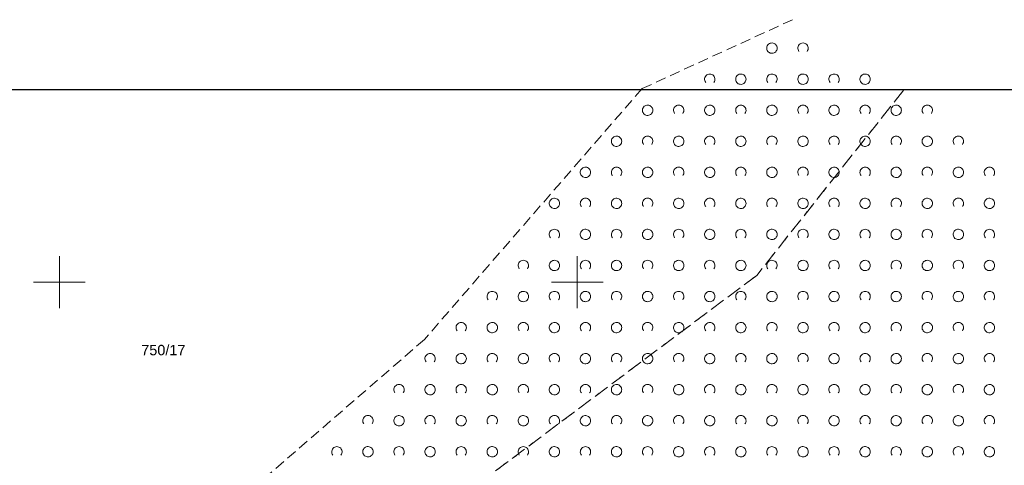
# Model space of a CAD drawing. Extents: x 5479252 to 5479673, y 5984576 to 5984875.
# Tile 34 of 36: x 5479396 to 5479491, y 5984832 to 5984875. Entities that reach past the tile are written whole.
import ezdxf
from ezdxf.enums import TextEntityAlignment as Align

# ---------------------------------------------------------------- set-up
doc = ezdxf.new("R2010")
doc.units = 0
for name, pattern in [('PRZER1-1', [1, 0.5, -0.5]), ('PRZER2-1', [1.5, 1, -0.5]), ('PRZER3-1', [2, 1.5, -0.5])]:
    doc.linetypes.add(name, pattern=pattern)
doc.layers.get('0').update_dxf_attribs({"linetype": 'CONTINUOUS'})
doc.layers.add('GESDZI_O', color=7, linetype='CONTINUOUS', lineweight=18)
doc.layers.add('GSSZAD', color=7, linetype='CONTINUOUS', lineweight=18)
for name, color, linetype, lineweight, true_color in [('GESKKL', 7, 'CONTINUOUS', 18, 0x24bc24), ('GESUZY', 7, 'CONTINUOUS', 18, 0x008000), ('Ramka sekcyjna', 7, 'CONTINUOUS', 18, 0xa5007c)]:
    doc.layers.add(name, color=color, linetype=linetype, lineweight=lineweight, true_color=true_color)
doc.layers.add('wydruk', color=7, linetype='CONTINUOUS', lineweight=18, plot=False)
doc.styles.add('Arial', font='arial.ttf')

# ---------------------------------------------------------------- blocks, each defined once
blk = doc.blocks.new('GSSZAD1')
at = {"color": 0}
blk.add_lwpolyline([(0.5, 0), (0.490964, 0.094626), (0.464184, 0.185831), (0.420627, 0.27032), (0.361867, 0.34504), (0.290028, 0.407288), (0.207708, 0.454816), (0.117879, 0.485906), (0.023791, 0.499434), (-0.071157, 0.494911), (-0.163534, 0.4725), (-0.25, 0.433013), (-0.32743, 0.377875), (-0.393027, 0.309079), (-0.444418, 0.229113), (-0.479746, 0.140866), (-0.497736, 0.047528), (-0.497736, -0.047528), (-0.479746, -0.140866), (-0.444418, -0.229113), (-0.393027, -0.309079), (-0.32743, -0.377875), (-0.25, -0.433013), (-0.163534, -0.4725), (-0.071157, -0.494911), (0.023791, -0.499434), (0.117879, -0.485906), (0.207708, -0.454816), (0.290028, -0.407288), (0.361867, -0.34504), (0.420627, -0.27032), (0.464184, -0.185831), (0.490964, -0.094626)], close=True, dxfattribs=at)
blk = doc.blocks.new('GSSZAD2')
at = {"color": 0}
blk.add_lwpolyline([(-0.390312, -0.3125), (-0.445567, -0.226869), (-0.482312, -0.131814), (-0.49902, -0.031282), (-0.494998, 0.070549), (-0.470412, 0.169449), (-0.426283, 0.26131), (-0.364446, 0.342315), (-0.287468, 0.409099), (-0.198548, 0.458889), (-0.10138, 0.489614), (0, 0.5), (0.10138, 0.489614), (0.198548, 0.458889), (0.287468, 0.409099), (0.364446, 0.342315), (0.426283, 0.26131), (0.470412, 0.169449), (0.494998, 0.070549), (0.49902, -0.031282), (0.482312, -0.131814), (0.445567, -0.226869), (0.390312, -0.3125)], dxfattribs=at)

msp = doc.modelspace()

# ---------------------------------------------------------------- linework, layer by layer
at = {"layer": 'GESKKL', "color": 82, "linetype": 'PRZER3-1', "lineweight": 18, "true_color": 0x24bc24, "elevation": 10.06}
msp.add_lwpolyline([(5479481.521, 5984868.57), (5479467.33, 5984850.65), (5479441.75, 5984831.49), (5479449.04, 5984809.53), (5479458.45, 5984802.93), (5479486.39, 5984808.99), (5479491.08, 5984798.58), (5479542.19, 5984793), (5479545.44, 5984802.75), (5479624.95, 5984786.02), (5479649.96, 5984790.71), (5479653.32, 5984774.96), (5479671.413, 5984771.999)], dxfattribs=at)
at = {"layer": 'GESUZY', "color": 96, "linetype": 'PRZER1-1', "lineweight": 18, "true_color": 0x008000, "elevation": 10.08}
msp.add_lwpolyline([(5479481.521, 5984868.57), (5479467.33, 5984850.65), (5479441.75, 5984831.49), (5479449.04, 5984809.53), (5479458.45, 5984802.93), (5479486.39, 5984808.99), (5479491.08, 5984798.58), (5479542.19, 5984793), (5479545.44, 5984802.75), (5479624.95, 5984786.02), (5479649.96, 5984790.71), (5479653.32, 5984774.96), (5479671.413, 5984771.999)], dxfattribs=at)
at = {"layer": 'GSSZAD', "color": 7, "linetype": 'PRZER2-1', "lineweight": 18, "elevation": 10.1}
msp.add_lwpolyline([(5479470.79, 5984875.36), (5479456.26, 5984868.7), (5479435.25, 5984844.46), (5479417.03, 5984828.64), (5479424.16, 5984797.2), (5479491.346, 5984787.762), (5479491.833, 5984792.422), (5479491.895, 5984792.918), (5479504.36, 5984799.26), (5479546.46, 5984805.09), (5479557.17, 5984804.07), (5479573.28, 5984797.47), (5479616.56, 5984789.417)], dxfattribs=at)
at = {"layer": 'Ramka sekcyjna', "color": 224, "linetype": 'Continuous', "lineweight": 18, "true_color": 0xa5007c}
for p, q in [((5479400, 5984847.5, 100), (5479400, 5984852.5, 100)), ((5479400, 5984847.5, 100), (5479400, 5984852.5, 100)), ((5479450, 5984847.5, 100), (5479450, 5984852.5, 100)), ((5479450, 5984847.5, 100), (5479450, 5984852.5, 100)), ((5479402.5, 5984850, 100), (5479397.5, 5984850, 100)), ((5479402.5, 5984850, 100), (5479397.5, 5984850, 100)), ((5479452.5, 5984850, 100), (5479447.5, 5984850, 100)), ((5479452.5, 5984850, 100), (5479447.5, 5984850, 100))]:
    msp.add_line(p, q, dxfattribs=at)
at = {"layer": 'wydruk', "color": 1, "linetype": 'Continuous', "lineweight": 30, "true_color": 0xff0000, "flags": 128}
msp.add_lwpolyline([(5479256.298, 5984575.772), (5479672.583, 5984575.772), (5479672.583, 5984868.57), (5479256.298, 5984868.57), (5479256.298, 5984575.772)], dxfattribs=at)

# ---------------------------------------------------------------- block references
at = {"layer": 'GSSZAD', "color": 7, "linetype": 'Continuous', "lineweight": 18}
for name, p in [('GSSZAD1', (5479468.795, 5984872.609, 10.1)), ('GSSZAD2', (5479471.795, 5984872.609, 10.1)), ('GSSZAD2', (5479462.795, 5984869.609, 10.1)), ('GSSZAD1', (5479465.795, 5984869.609, 10.1)), ('GSSZAD2', (5479468.795, 5984869.609, 10.1)), ('GSSZAD1', (5479471.795, 5984869.609, 10.1)), ('GSSZAD2', (5479474.795, 5984869.609, 10.1)), ('GSSZAD1', (5479477.795, 5984869.609, 10.1)), ('GSSZAD1', (5479456.795, 5984866.609, 10.1)), ('GSSZAD2', (5479459.795, 5984866.609, 10.1)), ('GSSZAD1', (5479462.795, 5984866.609, 10.1)), ('GSSZAD2', (5479465.795, 5984866.609, 10.1)), ('GSSZAD1', (5479468.795, 5984866.609, 10.1)), ('GSSZAD2', (5479471.795, 5984866.609, 10.1)), ('GSSZAD1', (5479474.795, 5984866.609, 10.1)), ('GSSZAD2', (5479477.795, 5984866.609, 10.1)), ('GSSZAD1', (5479480.795, 5984866.609, 10.1)), ('GSSZAD2', (5479483.795, 5984866.609, 10.1)), ('GSSZAD1', (5479453.795, 5984863.609, 10.1)), ('GSSZAD2', (5479456.795, 5984863.609, 10.1)), ('GSSZAD1', (5479459.795, 5984863.609, 10.1)), ('GSSZAD2', (5479462.795, 5984863.609, 10.1)), ('GSSZAD1', (5479465.795, 5984863.609, 10.1)), ('GSSZAD2', (5479468.795, 5984863.609, 10.1)), ('GSSZAD1', (5479471.795, 5984863.609, 10.1)), ('GSSZAD2', (5479474.795, 5984863.609, 10.1)), ('GSSZAD1', (5479477.795, 5984863.609, 10.1)), ('GSSZAD2', (5479480.795, 5984863.609, 10.1)), ('GSSZAD1', (5479483.795, 5984863.609, 10.1)), ('GSSZAD2', (5479486.795, 5984863.609, 10.1)), ('GSSZAD1', (5479450.795, 5984860.609, 10.1)), ('GSSZAD2', (5479453.795, 5984860.609, 10.1)), ('GSSZAD1', (5479456.795, 5984860.609, 10.1)), ('GSSZAD2', (5479459.795, 5984860.609, 10.1)), ('GSSZAD1', (5479462.795, 5984860.609, 10.1)), ('GSSZAD2', (5479465.795, 5984860.609, 10.1)), ('GSSZAD1', (5479468.795, 5984860.609, 10.1)), ('GSSZAD2', (5479471.795, 5984860.609, 10.1)), ('GSSZAD1', (5479474.795, 5984860.609, 10.1)), ('GSSZAD2', (5479477.795, 5984860.609, 10.1)), ('GSSZAD1', (5479480.795, 5984860.609, 10.1)), ('GSSZAD2', (5479483.795, 5984860.609, 10.1)), ('GSSZAD1', (5479486.795, 5984860.609, 10.1)), ('GSSZAD2', (5479489.795, 5984860.609, 10.1)), ('GSSZAD1', (5479447.795, 5984857.609, 10.1)), ('GSSZAD2', (5479450.795, 5984857.609, 10.1)), ('GSSZAD1', (5479453.795, 5984857.609, 10.1)), ('GSSZAD2', (5479456.795, 5984857.609, 10.1)), ('GSSZAD1', (5479459.795, 5984857.609, 10.1)), ('GSSZAD2', (5479462.795, 5984857.609, 10.1)), ('GSSZAD1', (5479465.795, 5984857.609, 10.1)), ('GSSZAD2', (5479468.795, 5984857.609, 10.1)), ('GSSZAD1', (5479471.795, 5984857.609, 10.1)), ('GSSZAD2', (5479474.795, 5984857.609, 10.1)), ('GSSZAD1', (5479477.795, 5984857.609, 10.1)), ('GSSZAD2', (5479480.795, 5984857.609, 10.1)), ('GSSZAD1', (5479483.795, 5984857.609, 10.1)), ('GSSZAD2', (5479486.795, 5984857.609, 10.1)), ('GSSZAD1', (5479489.795, 5984857.609, 10.1)), ('GSSZAD2', (5479447.795, 5984854.609, 10.1)), ('GSSZAD1', (5479450.795, 5984854.609, 10.1)), ('GSSZAD2', (5479453.795, 5984854.609, 10.1)), ('GSSZAD1', (5479456.795, 5984854.609, 10.1)), ('GSSZAD2', (5479459.795, 5984854.609, 10.1)), ('GSSZAD1', (5479462.795, 5984854.609, 10.1)), ('GSSZAD2', (5479465.795, 5984854.609, 10.1)), ('GSSZAD1', (5479468.795, 5984854.609, 10.1)), ('GSSZAD2', (5479471.795, 5984854.609, 10.1)), ('GSSZAD1', (5479474.795, 5984854.609, 10.1)), ('GSSZAD2', (5479477.795, 5984854.609, 10.1)), ('GSSZAD1', (5479480.795, 5984854.609, 10.1)), ('GSSZAD2', (5479483.795, 5984854.609, 10.1)), ('GSSZAD1', (5479486.795, 5984854.609, 10.1)), ('GSSZAD2', (5479489.795, 5984854.609, 10.1)), ('GSSZAD2', (5479444.795, 5984851.609, 10.1)), ('GSSZAD1', (5479447.795, 5984851.609, 10.1)), ('GSSZAD2', (5479450.795, 5984851.609, 10.1)), ('GSSZAD1', (5479453.795, 5984851.609, 10.1)), ('GSSZAD2', (5479456.795, 5984851.609, 10.1)), ('GSSZAD1', (5479459.795, 5984851.609, 10.1)), ('GSSZAD2', (5479462.795, 5984851.609, 10.1)), ('GSSZAD1', (5479465.795, 5984851.609, 10.1)), ('GSSZAD2', (5479468.795, 5984851.609, 10.1)), ('GSSZAD1', (5479471.795, 5984851.609, 10.1)), ('GSSZAD2', (5479474.795, 5984851.609, 10.1)), ('GSSZAD1', (5479477.795, 5984851.609, 10.1)), ('GSSZAD2', (5479480.795, 5984851.609, 10.1)), ('GSSZAD1', (5479483.795, 5984851.609, 10.1)), ('GSSZAD2', (5479486.795, 5984851.609, 10.1)), ('GSSZAD1', (5479489.795, 5984851.609, 10.1)), ('GSSZAD2', (5479441.795, 5984848.609, 10.1)), ('GSSZAD1', (5479444.795, 5984848.609, 10.1)), ('GSSZAD2', (5479447.795, 5984848.609, 10.1)), ('GSSZAD1', (5479450.795, 5984848.609, 10.1)), ('GSSZAD2', (5479453.795, 5984848.609, 10.1)), ('GSSZAD1', (5479456.795, 5984848.609, 10.1)), ('GSSZAD2', (5479459.795, 5984848.609, 10.1)), ('GSSZAD1', (5479462.795, 5984848.609, 10.1)), ('GSSZAD2', (5479465.795, 5984848.609, 10.1)), ('GSSZAD1', (5479468.795, 5984848.609, 10.1)), ('GSSZAD2', (5479471.795, 5984848.609, 10.1)), ('GSSZAD1', (5479474.795, 5984848.609, 10.1)), ('GSSZAD2', (5479477.795, 5984848.609, 10.1)), ('GSSZAD1', (5479480.795, 5984848.609, 10.1)), ('GSSZAD2', (5479483.795, 5984848.609, 10.1)), ('GSSZAD1', (5479486.795, 5984848.609, 10.1)), ('GSSZAD2', (5479489.795, 5984848.609, 10.1)), ('GSSZAD2', (5479438.795, 5984845.609, 10.1)), ('GSSZAD1', (5479441.795, 5984845.609, 10.1)), ('GSSZAD2', (5479444.795, 5984845.609, 10.1)), ('GSSZAD1', (5479447.795, 5984845.609, 10.1)), ('GSSZAD2', (5479450.795, 5984845.609, 10.1)), ('GSSZAD1', (5479453.795, 5984845.609, 10.1)), ('GSSZAD2', (5479456.795, 5984845.609, 10.1)), ('GSSZAD1', (5479459.795, 5984845.609, 10.1)), ('GSSZAD2', (5479462.795, 5984845.609, 10.1)), ('GSSZAD1', (5479465.795, 5984845.609, 10.1)), ('GSSZAD2', (5479468.795, 5984845.609, 10.1)), ('GSSZAD1', (5479471.795, 5984845.609, 10.1)), ('GSSZAD2', (5479474.795, 5984845.609, 10.1)), ('GSSZAD1', (5479477.795, 5984845.609, 10.1)), ('GSSZAD2', (5479480.795, 5984845.609, 10.1)), ('GSSZAD1', (5479483.795, 5984845.609, 10.1)), ('GSSZAD2', (5479486.795, 5984845.609, 10.1)), ('GSSZAD1', (5479489.795, 5984845.609, 10.1)), ('GSSZAD2', (5479435.795, 5984842.609, 10.1)), ('GSSZAD1', (5479438.795, 5984842.609, 10.1)), ('GSSZAD2', (5479441.795, 5984842.609, 10.1)), ('GSSZAD1', (5479444.795, 5984842.609, 10.1)), ('GSSZAD2', (5479447.795, 5984842.609, 10.1)), ('GSSZAD1', (5479450.795, 5984842.609, 10.1)), ('GSSZAD2', (5479453.795, 5984842.609, 10.1)), ('GSSZAD1', (5479456.795, 5984842.609, 10.1)), ('GSSZAD2', (5479459.795, 5984842.609, 10.1)), ('GSSZAD1', (5479462.795, 5984842.609, 10.1)), ('GSSZAD2', (5479465.795, 5984842.609, 10.1)), ('GSSZAD1', (5479468.795, 5984842.609, 10.1)), ('GSSZAD2', (5479471.795, 5984842.609, 10.1)), ('GSSZAD1', (5479474.795, 5984842.609, 10.1)), ('GSSZAD2', (5479477.795, 5984842.609, 10.1)), ('GSSZAD1', (5479480.795, 5984842.609, 10.1)), ('GSSZAD2', (5479483.795, 5984842.609, 10.1)), ('GSSZAD1', (5479486.795, 5984842.609, 10.1)), ('GSSZAD2', (5479489.795, 5984842.609, 10.1)), ('GSSZAD2', (5479432.795, 5984839.609, 10.1)), ('GSSZAD1', (5479435.795, 5984839.609, 10.1)), ('GSSZAD2', (5479438.795, 5984839.609, 10.1)), ('GSSZAD1', (5479441.795, 5984839.609, 10.1)), ('GSSZAD2', (5479444.795, 5984839.609, 10.1)), ('GSSZAD1', (5479447.795, 5984839.609, 10.1)), ('GSSZAD2', (5479450.795, 5984839.609, 10.1)), ('GSSZAD1', (5479453.795, 5984839.609, 10.1)), ('GSSZAD2', (5479456.795, 5984839.609, 10.1)), ('GSSZAD1', (5479459.795, 5984839.609, 10.1)), ('GSSZAD2', (5479462.795, 5984839.609, 10.1)), ('GSSZAD1', (5479465.795, 5984839.609, 10.1)), ('GSSZAD2', (5479468.795, 5984839.609, 10.1)), ('GSSZAD1', (5479471.795, 5984839.609, 10.1)), ('GSSZAD2', (5479474.795, 5984839.609, 10.1)), ('GSSZAD1', (5479477.795, 5984839.609, 10.1)), ('GSSZAD2', (5479480.795, 5984839.609, 10.1)), ('GSSZAD1', (5479483.795, 5984839.609, 10.1)), ('GSSZAD2', (5479486.795, 5984839.609, 10.1)), ('GSSZAD1', (5479489.795, 5984839.609, 10.1)), ('GSSZAD2', (5479429.795, 5984836.609, 10.1)), ('GSSZAD1', (5479432.795, 5984836.609, 10.1)), ('GSSZAD2', (5479435.795, 5984836.609, 10.1)), ('GSSZAD1', (5479438.795, 5984836.609, 10.1)), ('GSSZAD2', (5479441.795, 5984836.609, 10.1)), ('GSSZAD1', (5479444.795, 5984836.609, 10.1)), ('GSSZAD2', (5479447.795, 5984836.609, 10.1)), ('GSSZAD1', (5479450.795, 5984836.609, 10.1)), ('GSSZAD2', (5479453.795, 5984836.609, 10.1)), ('GSSZAD1', (5479456.795, 5984836.609, 10.1)), ('GSSZAD2', (5479459.795, 5984836.609, 10.1)), ('GSSZAD1', (5479462.795, 5984836.609, 10.1)), ('GSSZAD2', (5479465.795, 5984836.609, 10.1)), ('GSSZAD1', (5479468.795, 5984836.609, 10.1)), ('GSSZAD2', (5479471.795, 5984836.609, 10.1)), ('GSSZAD1', (5479474.795, 5984836.609, 10.1)), ('GSSZAD2', (5479477.795, 5984836.609, 10.1)), ('GSSZAD1', (5479480.795, 5984836.609, 10.1)), ('GSSZAD2', (5479483.795, 5984836.609, 10.1)), ('GSSZAD1', (5479486.795, 5984836.609, 10.1)), ('GSSZAD2', (5479489.795, 5984836.609, 10.1)), ('GSSZAD2', (5479426.795, 5984833.609, 10.1)), ('GSSZAD1', (5479429.795, 5984833.609, 10.1)), ('GSSZAD2', (5479432.795, 5984833.609, 10.1)), ('GSSZAD1', (5479435.795, 5984833.609, 10.1)), ('GSSZAD2', (5479438.795, 5984833.609, 10.1)), ('GSSZAD1', (5479441.795, 5984833.609, 10.1)), ('GSSZAD2', (5479444.795, 5984833.609, 10.1)), ('GSSZAD1', (5479447.795, 5984833.609, 10.1)), ('GSSZAD2', (5479450.795, 5984833.609, 10.1)), ('GSSZAD1', (5479453.795, 5984833.609, 10.1)), ('GSSZAD2', (5479456.795, 5984833.609, 10.1)), ('GSSZAD1', (5479459.795, 5984833.609, 10.1)), ('GSSZAD2', (5479462.795, 5984833.609, 10.1)), ('GSSZAD1', (5479465.795, 5984833.609, 10.1)), ('GSSZAD2', (5479468.795, 5984833.609, 10.1)), ('GSSZAD1', (5479471.795, 5984833.609, 10.1)), ('GSSZAD2', (5479474.795, 5984833.609, 10.1)), ('GSSZAD1', (5479477.795, 5984833.609, 10.1)), ('GSSZAD2', (5479480.795, 5984833.609, 10.1)), ('GSSZAD1', (5479483.795, 5984833.609, 10.1)), ('GSSZAD2', (5479486.795, 5984833.609, 10.1)), ('GSSZAD1', (5479489.795, 5984833.609, 10.1))]:
    msp.add_blockref(name, p, dxfattribs=at)

# ---------------------------------------------------------------- texts
at = {"layer": 'GESDZI_O', "color": 7, "linetype": 'Continuous', "lineweight": 0, "style": 'Arial'}
msp.add_text('750/17', height=1, dxfattribs=at).set_placement((5479410.04, 5984842.937, 10.8), align=Align.CENTER)

doc.saveas('drawing.dxf')
